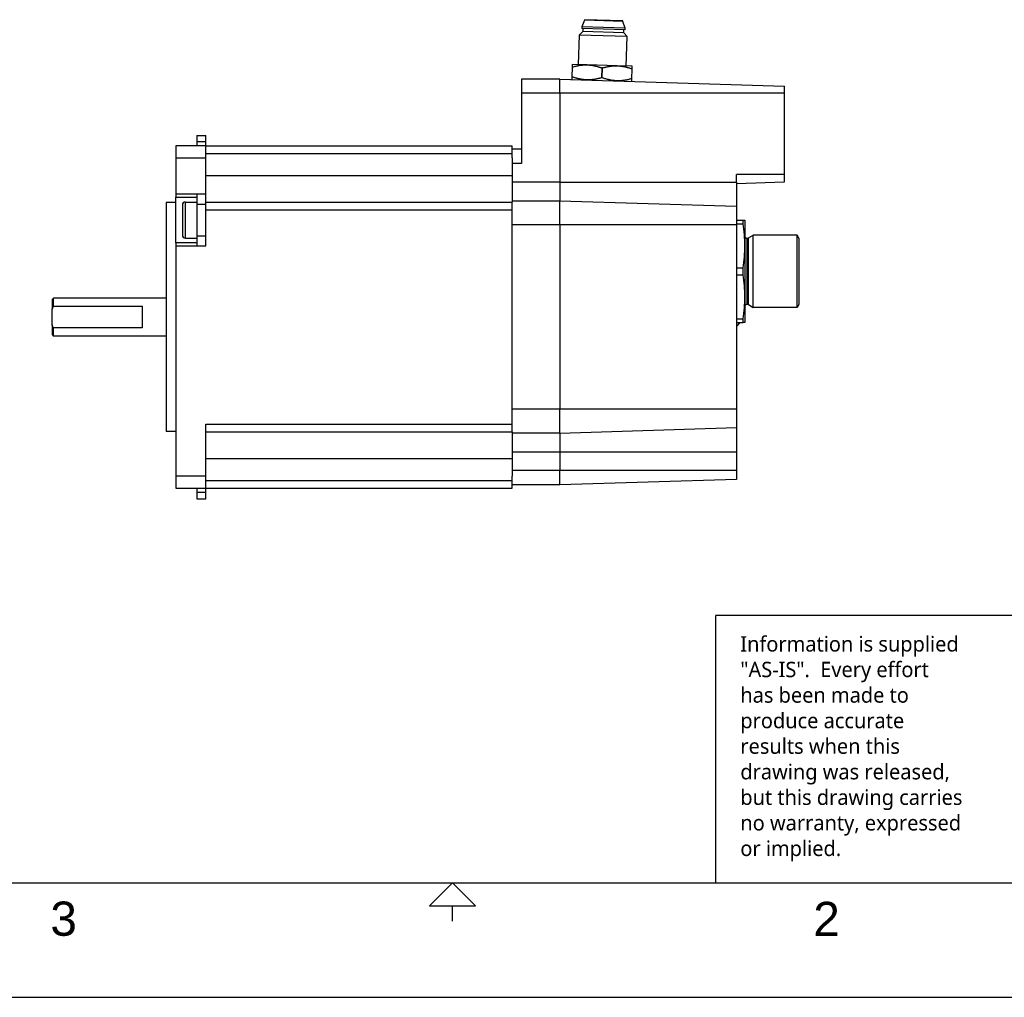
# Model space of a CAD drawing. Extents: x 0 to 21, y 0 to 16.
# Tile 2 of 5: x 7.7 to 14.1, y 0 to 6.4. Entities that reach past the tile are written whole.
import ezdxf

# ---------------------------------------------------------------- set-up
doc = ezdxf.new("R2010")
doc.units = 0
doc.header["$MEASUREMENT"] = 0
for name, color, linetype in [('CONTINUOUS', 7, 'CONTINUOUS'), ('TANGENT_EDGES', 7, 'CONTINUOUS'), ('VISIBLE', 7, 'CONTINUOUS')]:
    doc.layers.add(name, color=color, linetype=linetype)

# ---------------------------------------------------------------- blocks, each defined once
blk = doc.blocks.new('BLOCK20')
at = {"layer": 'CONTINUOUS'}
for p, q in [((14.25, 2.5021), (12.2228, 2.5021)), ((12.2228, 2.5), (12.2228, 0.75)), ((0.5, 0.75), (20.5, 0.75)), ((10.5, 0.5), (10.5, 0.6)), ((0, 0), (21, 0))]:
    blk.add_line(p, q, dxfattribs=at)
blk.add_lwpolyline([(10.35, 0.6), (10.65, 0.6), (10.5, 0.75), (10.5, 0.75), (10.35, 0.6)], dxfattribs=at)
at = {"layer": 'CONTINUOUS', "attachment_point": 4}
for s, insert, char_height in [('{\\fTrebuchet MS|b0|i0|c0|p0;\\C7;Information is supplied }{\\fTrebuchet MS|b0|i0|c0|p0;\\C7;\\P"AS-IS".  Every effort }{\\fTrebuchet MS|b0|i0|c0|p0;\\C7;\\Phas been made to }{\\fTrebuchet MS|b0|i0|c0|p0;\\C7;\\Pproduce accurate }{\\fTrebuchet MS|b0|i0|c0|p0;\\C7;\\Presults when this}{\\fTrebuchet MS|b0|i0|c0|p0;\\C7;\\Pdrawing was released, }{\\fTrebuchet MS|b0|i0|c0|p0;\\C7;\\Pbut this drawing carries }{\\fTrebuchet MS|b0|i0|c0|p0;\\C7;\\Pno warranty, expressed}{\\fTrebuchet MS|b0|i0|c0|p0;\\C7;\\Por implied.}{\\fMS Shell Dlg|b0|i0|c0|p0;\\C7;\\H0.7826087x;}', (12.3866, 1.629), 0.100466), ('{\\fArial|b0|i0|c0|p0;\\C7;3}{\\fArial|b0|i0|c0|p0;\\C7;}', (7.8645, 0.5137), 0.224044), ('{\\fArial|b0|i0|c0|p0;\\C7;2}{\\fArial|b0|i0|c0|p0;\\C7;}', (12.8645, 0.5137), 0.224044)]:
    blk.add_mtext(s, dxfattribs=dict(at, insert=insert, char_height=char_height))

msp = doc.modelspace()

# ---------------------------------------------------------------- linework, layer by layer
at = {"layer": 'TANGENT_EDGES'}
for p, q in [((11.2026, 5.924), (10.9531, 5.924)), ((12.6756, 5.924), (11.2026, 5.924)), ((8.8832, 5.6061), (8.8242, 5.6061)), ((8.6864, 5.501), (8.8832, 5.501)), ((8.8832, 5.5298), (10.8911, 5.5298)), ((10.9531, 5.464), (10.8911, 5.464)), ((8.8832, 5.3849), (10.8911, 5.3849)), ((12.6756, 5.3915), (12.3606, 5.3915)), ((11.2026, 5.3427), (10.8911, 5.3427)), ((11.2026, 5.3427), (12.3606, 5.3427)), ((8.8242, 5.2624), (8.6864, 5.2624)), ((8.8832, 5.2624), (8.8242, 5.2624)), ((8.7494, 4.975), (8.7494, 5.2112)), ((8.8242, 5.1977), (8.8832, 5.1977)), ((8.8832, 5.1602), (10.8911, 5.1602)), ((11.2026, 5.0615), (10.8911, 5.0615)), ((12.3606, 5.0615), (11.2026, 5.0615)), ((8.8832, 4.9885), (8.8242, 4.9885)), ((12.4315, 4.5412), (12.4315, 4.9742)), ((12.4394, 4.5391), (12.4394, 4.9764)), ((8.6864, 4.9238), (8.8242, 4.9238)), ((8.8242, 4.9238), (8.8832, 4.9238)), ((11.2026, 3.854), (10.8911, 3.854)), ((12.3606, 3.854), (11.2026, 3.854)), ((8.8832, 3.7552), (10.8911, 3.7552)), ((11.2026, 3.5727), (10.8911, 3.5727)), ((12.3606, 3.5727), (11.2026, 3.5727)), ((8.8832, 3.5305), (10.8911, 3.5305)), ((11.2026, 3.4515), (10.8911, 3.4515)), ((12.3606, 3.4515), (11.2026, 3.4515)), ((8.8832, 3.4144), (8.6864, 3.4144)), ((8.8832, 3.3857), (10.8911, 3.3857)), ((8.8242, 3.3093), (8.8832, 3.3093))]:
    msp.add_line(p, q, dxfattribs=at)
at = {"layer": 'VISIBLE'}
for p, q in [((11.3648, 6.4026), (11.3477, 6.3598)), ((11.3649, 6.4065), (11.3648, 6.4026)), ((11.6166, 6.3947), (11.3648, 6.4026)), ((11.6168, 6.3986), (11.3649, 6.4065)), ((11.6166, 6.3947), (11.6168, 6.3986)), ((11.631, 6.3509), (11.6166, 6.3947)), ((11.3546, 6.3281), (11.3302, 6.3052)), ((11.3477, 6.3598), (11.3473, 6.348)), ((11.6307, 6.3391), (11.3473, 6.348)), ((11.631, 6.3509), (11.3477, 6.3598)), ((11.3552, 6.3477), (11.3546, 6.3281)), ((11.6222, 6.3196), (11.3546, 6.3281)), ((11.6222, 6.3196), (11.6228, 6.3393)), ((11.6307, 6.3391), (11.631, 6.3509)), ((11.3302, 6.3052), (11.3242, 6.1124)), ((11.645, 6.2953), (11.3302, 6.3052)), ((11.645, 6.2953), (11.6222, 6.3196)), ((11.639, 6.1025), (11.645, 6.2953)), ((11.2843, 6.0966), (11.2823, 6.0323)), ((11.2839, 6.0322), (11.2859, 6.0965)), ((11.2848, 6.1136), (11.2843, 6.0966)), ((11.2859, 6.0965), (11.2843, 6.0966)), ((11.3832, 6.1105), (11.2848, 6.1136)), ((11.5799, 6.1043), (11.3832, 6.1105)), ((11.4794, 6.0904), (11.4774, 6.0261)), ((11.4826, 6.0903), (11.4794, 6.0904)), ((11.4806, 6.026), (11.4826, 6.0903)), ((11.6783, 6.1012), (11.5799, 6.1043)), ((11.6762, 6.0842), (11.6742, 6.02)), ((11.6758, 6.0199), (11.6778, 6.0842)), ((11.6778, 6.0842), (11.6762, 6.0842)), ((11.6778, 6.0842), (11.6783, 6.1012)), ((10.9531, 6.0177), (10.9531, 5.924)), ((11.2026, 6.0177), (10.9531, 6.0177)), ((11.2026, 6.0177), (12.6756, 5.9714)), ((11.2026, 5.924), (11.2026, 6.0177)), ((11.2823, 6.0323), (11.2817, 6.0152)), ((11.2839, 6.0322), (11.2823, 6.0323)), ((11.4806, 6.026), (11.4774, 6.0261)), ((11.6758, 6.0199), (11.6742, 6.02)), ((11.6752, 6.0029), (11.6758, 6.0199)), ((12.6756, 5.924), (12.6756, 5.9714)), ((10.9531, 5.924), (10.9531, 5.464)), ((11.2026, 5.924), (11.2026, 5.3427)), ((12.6756, 5.3915), (12.6756, 5.924)), ((8.8242, 5.6487), (8.8242, 5.6061)), ((8.8242, 5.6487), (8.8832, 5.6487)), ((8.8832, 5.6061), (8.8832, 5.6487)), ((8.6864, 5.5798), (8.6864, 5.501)), ((8.8832, 5.5798), (8.6864, 5.5798)), ((8.8242, 5.6061), (8.8242, 5.5798)), ((8.8832, 5.5798), (8.8832, 5.6061)), ((8.8832, 5.501), (8.8832, 5.5798)), ((8.8832, 5.5798), (10.8911, 5.5798)), ((10.8911, 5.5298), (10.8911, 5.5798)), ((10.9531, 5.5577), (10.8911, 5.5577)), ((8.6864, 5.501), (8.6864, 5.2624)), ((8.8832, 5.2624), (8.8832, 5.501)), ((10.8911, 5.5007), (10.8911, 5.5298)), ((10.8911, 5.5007), (10.8911, 5.464)), ((10.8911, 5.464), (10.8911, 5.3427)), ((12.3606, 5.3427), (12.3606, 5.3915)), ((12.6756, 5.344), (12.6756, 5.3915)), ((10.8911, 5.3427), (10.8911, 5.3331)), ((10.8911, 5.3331), (10.8911, 5.2181)), ((11.2026, 5.3427), (11.2026, 5.2177)), ((12.3606, 5.3341), (12.6756, 5.344)), ((12.3606, 5.3427), (12.3606, 5.1813)), ((8.6864, 5.2624), (8.6864, 5.2427)), ((8.6864, 4.9435), (8.6864, 5.2427)), ((8.6864, 5.2427), (8.8242, 5.2427)), ((8.8242, 5.2624), (8.8242, 5.2624)), ((8.8242, 5.2624), (8.8242, 5.1977)), ((8.8832, 5.1977), (8.8832, 5.2624)), ((8.6234, 5.2077), (8.6234, 4.4577)), ((8.6864, 5.2077), (8.6234, 5.2077)), ((8.7297, 5.1915), (8.7297, 4.9947)), ((8.7494, 5.2112), (8.8242, 5.2112)), ((8.8242, 5.1977), (8.8242, 4.9885)), ((8.8832, 5.2102), (10.8911, 5.2102)), ((8.8832, 4.9885), (8.8832, 5.1977)), ((10.8911, 5.2181), (10.8911, 5.2177)), ((11.2026, 5.2177), (10.8911, 5.2177)), ((10.8911, 5.2177), (10.8911, 5.2102)), ((10.8911, 5.1602), (10.8911, 5.2102)), ((11.2026, 5.0615), (11.2026, 5.2177)), ((12.3606, 5.1813), (11.2026, 5.2177)), ((12.3606, 5.1813), (12.3606, 5.0615)), ((10.8911, 3.7552), (10.8911, 5.1602)), ((11.2026, 5.0615), (11.2026, 3.854)), ((12.3606, 5.0924), (12.4052, 5.0924)), ((12.3606, 5.0697), (12.4052, 5.0697)), ((12.3606, 5.0615), (12.3606, 3.854)), ((12.4052, 5.0924), (12.4157, 5.0924)), ((12.4052, 5.0697), (12.4052, 5.0924)), ((12.4157, 5.0924), (12.4157, 4.925)), ((8.7494, 4.975), (8.8242, 4.975)), ((8.8242, 4.9885), (8.8242, 4.9238)), ((8.8832, 4.9238), (8.8832, 4.9885)), ((12.4394, 4.9764), (12.4698, 4.9939)), ((12.4698, 4.5215), (12.4698, 4.9939)), ((12.7587, 4.9939), (12.4698, 4.9939)), ((12.7701, 4.9742), (12.7587, 4.9939)), ((12.7587, 4.5215), (12.7587, 4.9939)), ((12.7701, 4.9742), (12.7701, 4.5412)), ((8.6864, 4.9435), (8.6864, 4.9238)), ((8.8242, 4.9435), (8.6864, 4.9435)), ((8.6864, 4.9238), (8.6864, 3.4144)), ((8.8242, 4.9238), (8.8242, 4.9238)), ((12.4157, 4.925), (12.4157, 4.5904)), ((12.3606, 4.7804), (12.4052, 4.7804)), ((12.4052, 4.735), (12.4052, 4.7804)), ((12.3606, 4.735), (12.4052, 4.735)), ((7.8756, 4.5727), (7.8856, 4.5827)), ((7.8856, 4.5285), (7.8856, 4.5827)), ((8.6234, 4.5827), (7.8856, 4.5827)), ((12.4157, 4.5904), (12.4157, 4.4231)), ((7.8756, 4.5727), (7.8756, 4.5089)), ((7.8856, 4.5285), (8.4662, 4.5285)), ((8.4662, 4.5285), (8.4662, 4.3869)), ((12.4394, 4.5391), (12.4698, 4.5215)), ((12.7587, 4.5215), (12.4698, 4.5215)), ((12.7701, 4.5412), (12.7587, 4.5215)), ((7.8756, 4.4066), (7.8756, 4.5089)), ((8.6234, 4.4577), (8.6234, 3.7077)), ((7.8756, 4.4066), (7.8756, 4.3427)), ((12.3606, 4.4457), (12.4052, 4.4457)), ((12.3606, 4.4231), (12.4052, 4.4231)), ((12.4052, 4.4231), (12.4052, 4.4457)), ((12.4157, 4.4231), (12.4052, 4.4231)), ((7.8756, 4.3427), (7.8856, 4.3327)), ((7.8856, 4.3327), (7.8856, 4.3869)), ((8.4662, 4.3869), (7.8856, 4.3869)), ((8.6234, 4.3327), (7.8856, 4.3327)), ((11.2026, 3.6977), (11.2026, 3.854)), ((12.3606, 3.854), (12.3606, 3.7341)), ((8.8832, 3.4144), (8.8832, 3.7552)), ((10.8911, 3.7052), (10.8911, 3.7552)), ((8.6864, 3.7077), (8.6234, 3.7077)), ((8.8832, 3.7052), (10.8911, 3.7052)), ((10.8911, 3.7052), (10.8911, 3.6977)), ((10.8911, 3.6977), (10.8911, 3.6973)), ((11.2026, 3.6977), (10.8911, 3.6977)), ((10.8911, 3.6973), (10.8911, 3.5823)), ((11.2026, 3.6977), (12.3606, 3.7341)), ((11.2026, 3.6977), (11.2026, 3.5727)), ((12.3606, 3.7341), (12.3606, 3.5727)), ((10.8911, 3.5823), (10.8911, 3.5727)), ((10.8911, 3.5727), (10.8911, 3.4515)), ((11.2026, 3.5727), (11.2026, 3.4515)), ((12.3606, 3.5727), (12.3606, 3.4515)), ((10.8911, 3.4515), (10.8911, 3.4148)), ((11.2026, 3.3577), (11.2026, 3.4515)), ((12.3606, 3.4515), (12.3606, 3.3941)), ((8.6864, 3.4144), (8.6864, 3.3357)), ((8.8832, 3.3357), (8.8832, 3.4144)), ((10.8911, 3.3857), (10.8911, 3.4148)), ((10.8911, 3.3357), (10.8911, 3.3857)), ((11.2026, 3.3577), (10.8911, 3.3577)), ((12.3606, 3.3941), (11.2026, 3.3577)), ((8.6864, 3.3357), (8.8832, 3.3357)), ((8.8242, 3.3357), (8.8242, 3.3093)), ((8.8242, 3.3093), (8.8242, 3.2667)), ((8.8832, 3.3357), (10.8911, 3.3357)), ((8.8832, 3.3093), (8.8832, 3.3357)), ((8.8832, 3.2667), (8.8832, 3.3093)), ((8.8242, 3.2667), (8.8832, 3.2667))]:
    msp.add_line(p, q, dxfattribs=at)
for centre, radius, start, end in [((8.7494, 5.1915), 0.0197, 90, 180), ((8.7494, 4.9947), 0.0197, 180, 270), ((12.4315, 4.99), 0.0157, 180, 270), ((12.4315, 4.99), 0.0157, 270, 300), ((12.4315, 4.5254), 0.0157, 90, 180), ((12.4315, 4.5254), 0.0157, 60, 90), ((12.3272, 4.4477), 0.061, 303.25643, 336.17362)]:
    msp.add_arc(centre, radius, start, end, dxfattribs=at)
for points, weights in [([(11.2859, 6.0965), (11.3382, 6.1119), (11.3832, 6.1105)], [1, 1.03682206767, 1]), ([(11.3832, 6.1105), (11.4282, 6.1091), (11.4794, 6.0904)], [1, 1.03682206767, 1]), ([(11.4826, 6.0903), (11.5349, 6.1057), (11.5799, 6.1043)], [1, 1.03682206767, 1]), ([(11.5799, 6.1043), (11.625, 6.1029), (11.6762, 6.0842)], [1, 1.03682206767, 1]), ([(11.3801, 6.0121), (11.3351, 6.0135), (11.2839, 6.0322)], [1, 1.03682206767, 1]), ([(11.4774, 6.0261), (11.4251, 6.0107), (11.3801, 6.0121)], [1, 1.03682206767, 1]), ([(11.5769, 6.006), (11.5318, 6.0074), (11.4806, 6.026)], [1, 1.03682206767, 1]), ([(11.6742, 6.02), (11.6219, 6.0045), (11.5769, 6.006)], [1, 1.03682206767, 1]), ([(7.8756, 4.5089), (7.8798, 4.5183), (7.8856, 4.5285)], [1, 1.04167975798, 1.077802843]), ([(7.8856, 4.3869), (7.8798, 4.3971), (7.8756, 4.4066)], [1.07780284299, 1.04167975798, 1])]:
    msp.add_rational_spline(points, weights, degree=2, dxfattribs=at)
for points in [[(12.4157, 4.925), (12.4157, 4.9734), (12.4118, 5.0216), (12.4052, 5.0697)], [(12.4052, 4.7804), (12.4118, 4.8284), (12.4157, 4.8766), (12.4157, 4.925)], [(12.4157, 4.5904), (12.4157, 4.6388), (12.4118, 4.687), (12.4052, 4.735)], [(12.4052, 4.4457), (12.4118, 4.4938), (12.4157, 4.542), (12.4157, 4.5904)]]:
    msp.add_open_spline(points, degree=3, dxfattribs=at)

# ---------------------------------------------------------------- block references
at = {"layer": 'CONTINUOUS'}
msp.add_blockref('BLOCK20', (0, 0), dxfattribs=at)

doc.saveas('drawing.dxf')
